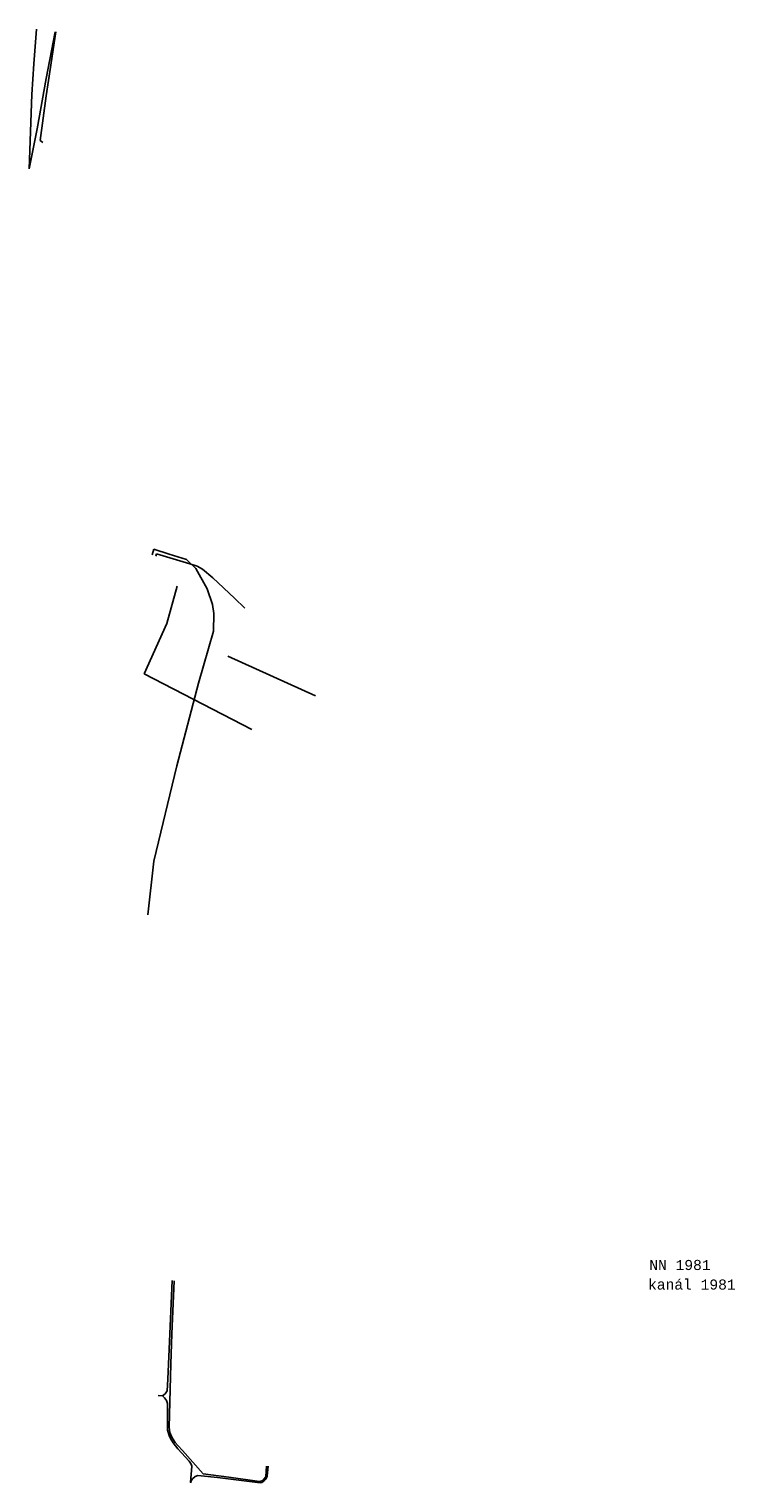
# Model space of a CAD drawing. Extents: x -607808 to -607701, y -1001534 to -1001318.
import ezdxf
from ezdxf.enums import TextEntityAlignment as Align

# ---------------------------------------------------------------- set-up
doc = ezdxf.new("R2010")
doc.units = 0
doc.layers.add('10', color=7, linetype='CONTINUOUS')
doc.layers.add('8', color=7, linetype='CONTINUOUS')
doc.styles.add('MONOTXT', font='MONOTXT', dxfattribs={"height": 0.2})

msp = doc.modelspace()

# ---------------------------------------------------------------- linework, layer by layer
at = {"layer": '10', "color": 232, "linetype": 'CONTINUOUS'}
for p, q in [((-607806.965, -1001323.308), (-607806.594, -1001318.165)), ((-607803.815, -1001318.579), (-607805.128, -1001325.514)), ((-607804.434, -1001323.501), (-607803.705, -1001318.598)), ((-607807.251, -1001327.863), (-607806.965, -1001323.308)), ((-607805.129, -1001328.041), (-607804.434, -1001323.501)), ((-607805.128, -1001325.514), (-607806.496, -1001332.955)), ((-607807.671, -1001338.872), (-607807.251, -1001327.863)), ((-607806.042, -1001334.694), (-607805.129, -1001328.041)), ((-607806.496, -1001332.955), (-607807.671, -1001338.872)), ((-607805.628, -1001334.968), (-607806.042, -1001334.694)), ((-607789.19, -1001395.281), (-607789.449, -1001396.136)), ((-607786.902, -1001395.991), (-607789.19, -1001395.281)), ((-607788.885, -1001396.326), (-607788.779, -1001395.961)), ((-607788.779, -1001395.961), (-607783.858, -1001397.46)), ((-607784.338, -1001396.803), (-607786.902, -1001395.991)), ((-607782.969, -1001398.139), (-607784.338, -1001396.803)), ((-607783.858, -1001397.46), (-607782.751, -1001397.792)), ((-607781.281, -1001401.178), (-607782.969, -1001398.139)), ((-607782.751, -1001397.792), (-607781.942, -1001398.224)), ((-607781.942, -1001398.224), (-607780.434, -1001399.524)), ((-607780.434, -1001399.524), (-607777.22, -1001402.533)), ((-607780.466, -1001403.456), (-607781.281, -1001401.178)), ((-607777.22, -1001402.533), (-607775.683, -1001404.011)), ((-607780.297, -1001404.829), (-607780.466, -1001403.456)), ((-607780.34, -1001407.415), (-607780.297, -1001404.829)), ((-607782.539, -1001415.145), (-607780.34, -1001407.415)), ((-607785.776, -1001427.382), (-607782.539, -1001415.145)), ((-607789.188, -1001441.554), (-607785.776, -1001427.382)), ((-607790.079, -1001449.5), (-607789.188, -1001441.554)), ((-607786.889, -1001513.901), (-607786.462, -1001503.724)), ((-607786.142, -1001503.758), (-607786.517, -1001511.608)), ((-607786.517, -1001511.608), (-607786.677, -1001516.105)), ((-607787.105, -1001518.344), (-607786.889, -1001513.901)), ((-607786.677, -1001516.105), (-607786.926, -1001525.434)), ((-607787.199, -1001520.05), (-607787.105, -1001518.344)), ((-607787.893, -1001520.796), (-607788.561, -1001520.762)), ((-607787.893, -1001520.796), (-607787.487, -1001520.478)), ((-607787.581, -1001521.081), (-607787.893, -1001520.796)), ((-607787.299, -1001521.494), (-607787.581, -1001521.081)), ((-607787.487, -1001520.478), (-607787.199, -1001520.05)), ((-607787.157, -1001521.954), (-607787.299, -1001521.494)), ((-607787.161, -1001523.832), (-607787.157, -1001521.954)), ((-607787.142, -1001525.874), (-607787.161, -1001523.832)), ((-607786.926, -1001525.434), (-607786.784, -1001526.211)), ((-607786.897, -1001526.657), (-607787.142, -1001525.874)), ((-607786.693, -1001527.13), (-607786.897, -1001526.657)), ((-607786.784, -1001526.211), (-607786.487, -1001526.923)), ((-607786.298, -1001527.777), (-607786.693, -1001527.13)), ((-607786.487, -1001526.923), (-607786.013, -1001527.725)), ((-607785.607, -1001528.633), (-607786.298, -1001527.777)), ((-607786.013, -1001527.725), (-607785.565, -1001528.228)), ((-607783.922, -1001530.498), (-607785.607, -1001528.633)), ((-607785.565, -1001528.228), (-607784.924, -1001528.926)), ((-607784.924, -1001528.926), (-607781.854, -1001532.388)), ((-607783.669, -1001530.946), (-607783.922, -1001530.498)), ((-607783.754, -1001533.649), (-607783.568, -1001531.242)), ((-607783.568, -1001531.242), (-607783.669, -1001530.946)), ((-607772.579, -1001532.747), (-607772.467, -1001531.231)), ((-607772.254, -1001531.241), (-607772.361, -1001532.727)), ((-607783.664, -1001533.398), (-607783.686, -1001533.678)), ((-607783.452, -1001533.125), (-607783.664, -1001533.398)), ((-607783.045, -1001532.745), (-607783.452, -1001533.125)), ((-607782.649, -1001532.598), (-607783.045, -1001532.745)), ((-607779.722, -1001532.925), (-607782.649, -1001532.598)), ((-607781.854, -1001532.388), (-607778.059, -1001532.872)), ((-607773.424, -1001533.711), (-607779.722, -1001532.925)), ((-607778.059, -1001532.872), (-607773.493, -1001533.489)), ((-607773.493, -1001533.489), (-607773.189, -1001533.425)), ((-607773.145, -1001533.63), (-607773.424, -1001533.711)), ((-607773.189, -1001533.425), (-607772.976, -1001533.291)), ((-607772.849, -1001533.463), (-607773.145, -1001533.63)), ((-607772.976, -1001533.291), (-607772.813, -1001533.108)), ((-607772.56, -1001533.135), (-607772.849, -1001533.463)), ((-607772.813, -1001533.108), (-607772.638, -1001532.877)), ((-607772.638, -1001532.877), (-607772.579, -1001532.747)), ((-607772.361, -1001532.727), (-607772.56, -1001533.135))]:
    msp.add_line(p, q, dxfattribs=at)
at = {"layer": '8', "color": 31, "linetype": 'CONTINUOUS'}
for p, q in [((-607787.24, -1001406.28), (-607785.723, -1001400.762)), ((-607790.614, -1001413.749), (-607787.24, -1001406.28)), ((-607778.229, -1001411.148), (-607765.207, -1001417.031)), ((-607774.675, -1001421.994), (-607790.614, -1001413.749))]:
    msp.add_line(p, q, dxfattribs=at)

# ---------------------------------------------------------------- texts
at = {"layer": '10', "color": 232, "linetype": 'CONTINUOUS', "style": 'MONOTXT'}
msp.add_text('NN 1981', height=1.5, dxfattribs=at).set_placement((-607711.192, -1001502.15), align=Align.CENTER)
at = {"layer": '8', "color": 31, "linetype": 'CONTINUOUS', "style": 'MONOTXT'}
msp.add_text('kan%%225l 1981', height=1.5, dxfattribs=at).set_placement((-607709.424, -1001505.049), align=Align.CENTER)

doc.saveas('drawing.dxf')
